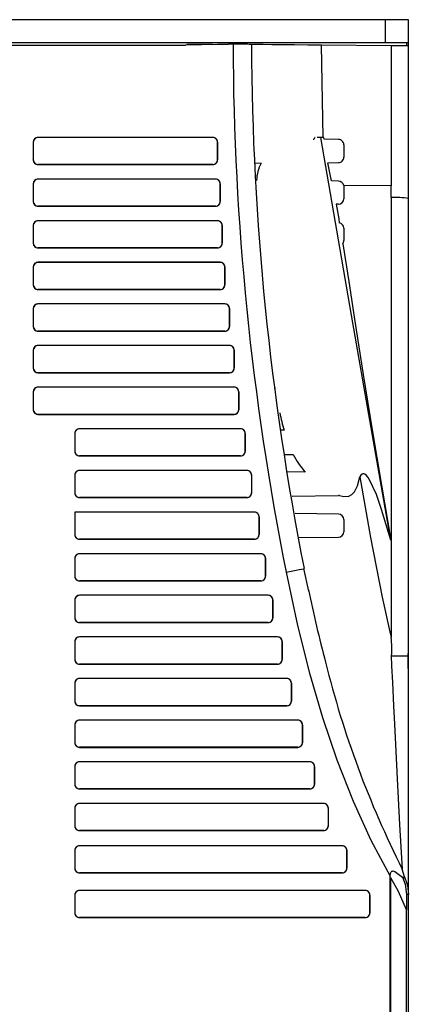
# Model space of a CAD drawing. Header units: millimetres. Extents: x 0 to 1397, y 0 to 1080.
# Tile 11 of 28: x 462 to 504, y 757 to 863. Entities that reach past the tile are written whole.
import ezdxf

# ---------------------------------------------------------------- set-up
doc = ezdxf.new("R2010")
doc.units = ezdxf.units.MM
doc.header["$LTSCALE"] = 5
doc.layers.add('DIMENSIONS', color=140, linetype='Continuous', lineweight=25)
doc.styles.add('SLDTEXTSTYLE0', font='TXT', dxfattribs={"width": 0.7})
doc.dimstyles.new('SLDDIMSTYLE1', dxfattribs={"dimtxt": 10.790039, "dimasz": 16.51, "dimexe": 0, "dimexo": 0.0625, "dimgap": 2.69751, "dimtad": 0, "dimtih": 1, "dimtoh": 1, "dimrnd": 1e-09, "dimzin": 4, "dimdsep": 46, "dimtxsty": 'SLDTEXTSTYLE0', "dimsah": 1, "dimcen": 0.09, "dimadec": 0, "dimazin": 1, "dimtfac": 1, "dimtofl": 0, "dimtmove": 0, "dimatfit": 3, "dimfxl": 0, "dimfrac": 2, "dimtolj": 1, "dimtzin": 12, "dimarcsym": 0})

# ---------------------------------------------------------------- blocks, each defined once
blk = doc.blocks.new('_D_9')
at = {"layer": 'DIMENSIONS'}
for p, q in [((509.95, 863.06), (556.38, 863.06)), ((540.5, 863.06), (540.5, 780.63)), ((524.47, 761.06), (520.85, 761.06)), ((520.85, 761.06), (520.85, 743.91)), ((556.53, 761.06), (560.16, 761.06)), ((560.16, 761.06), (560.16, 743.91)), ((520.85, 743.91), (524.47, 743.91)), ((560.16, 743.91), (556.53, 743.91)), ((540.5, 659.06), (540.5, 741.5)), ((502.05, 659.06), (556.38, 659.06))]:
    blk.add_line(p, q, dxfattribs=at)
for points in [[(540.5, 863.06), (537.96, 846.55), (543.04, 846.55)], [(540.5, 659.06), (543.04, 675.57), (537.96, 675.57)]]:
    blk.add_solid(points, dxfattribs=at)
at = {"layer": 'DIMENSIONS', "char_height": 10.583, "attachment_point": 1, "style": 'SLDTEXTSTYLE0'}
for s, insert in [('204.0', (519.98, 777.12)), ('8.03', (524.47, 757.56))]:
    blk.add_mtext(s, dxfattribs=dict(at, insert=insert))

msp = doc.modelspace()

# ---------------------------------------------------------------- linework, layer by layer
for p, q in [((501.1, 863.063), (396.1, 863.063)), ((501.1, 860.563), (501.1, 863.063)), ((503.6, 863.063), (501.1, 863.063)), ((503.6, 860.563), (503.6, 863.063)), ((501.1, 860.563), (396.1, 860.563)), ((450.4, 860.313), (479.501, 860.313)), ((482.37, 860.369), (479.496, 860.313)), ((484.6, 860.413), (479.501, 860.313)), ((482.37, 860.369), (479.61, 860.369)), ((482.375, 860.369), (484.103, 860.403)), ((484.1, 860.413), (484.1, 860.413)), ((484.1, 860.413), (484.1, 860.405)), ((484.6, 860.413), (484.104, 860.412)), ((494.363, 850.324), (494.181, 860.305)), ((501.705, 860.239), (494.181, 860.305)), ((503.6, 860.563), (501.1, 860.563)), ((501.705, 860.239), (501.704, 845.115)), ((503.373, 860.563), (503.373, 860.222)), ((503.574, 860.563), (503.574, 860.22)), ((503.6, 860.18), (503.6, 860.563)), ((503.6, 843.724), (503.6, 860.218)), ((462.981, 849.833), (462.981, 847.892)), ((462.983, 849.831), (462.981, 849.833)), ((462.983, 849.831), (462.983, 847.894)), ((482.421, 850.331), (463.479, 850.331)), ((463.479, 850.331), (463.481, 850.329)), ((482.418, 850.329), (463.481, 850.329)), ((482.418, 850.329), (482.421, 850.331)), ((482.916, 849.831), (482.919, 849.833)), ((482.916, 849.831), (482.916, 847.894)), ((482.919, 847.892), (482.919, 849.833)), ((493.477, 850.324), (493.458, 850.324)), ((494.095, 850.324), (493.722, 850.324)), ((494.442, 850.324), (494.095, 850.324)), ((494.46, 850.131), (494.442, 850.324)), ((496.005, 850.118), (494.46, 850.131)), ((496.6, 849.518), (496.6, 848.208)), ((462.981, 847.892), (462.983, 847.894)), ((463.479, 847.394), (463.481, 847.396)), ((463.479, 847.394), (482.421, 847.394)), ((482.418, 847.396), (463.481, 847.396)), ((482.418, 847.396), (482.421, 847.394)), ((482.919, 847.892), (482.916, 847.894)), ((487.659, 847.535), (486.908, 847.528)), ((494.88, 847.598), (496.005, 847.608)), ((462.981, 845.333), (462.981, 843.392)), ((462.983, 845.331), (462.981, 845.333)), ((462.983, 845.331), (462.983, 843.394)), ((482.721, 845.831), (463.479, 845.831)), ((463.479, 845.831), (463.481, 845.829)), ((482.718, 845.829), (463.481, 845.829)), ((482.718, 845.829), (482.721, 845.831)), ((483.216, 845.331), (483.219, 845.333)), ((483.216, 845.331), (483.216, 843.394)), ((483.219, 843.392), (483.219, 845.333)), ((496.005, 845.618), (495.277, 845.624)), ((496.59, 845.128), (496.6, 845.018)), ((501.704, 845.115), (496.59, 845.128)), ((496.6, 845.018), (496.6, 843.708)), ((501.704, 843.828), (501.704, 845.115)), ((462.981, 843.392), (462.983, 843.394)), ((483.219, 843.392), (483.216, 843.394)), ((496.005, 843.108), (495.763, 843.105)), ((503.6, 794.288), (503.6, 843.724)), ((463.479, 842.894), (463.481, 842.896)), ((463.479, 842.894), (482.721, 842.894)), ((482.718, 842.896), (463.481, 842.896)), ((482.718, 842.896), (482.721, 842.894)), ((487.177, 843.031), (487.15, 843.03)), ((482.921, 841.331), (463.479, 841.331)), ((463.479, 841.331), (463.481, 841.329)), ((482.918, 841.329), (463.481, 841.329)), ((482.918, 841.329), (482.921, 841.331)), ((462.981, 840.833), (462.981, 838.892)), ((462.983, 840.831), (462.981, 840.833)), ((462.983, 840.831), (462.983, 838.894)), ((483.416, 840.831), (483.419, 840.833)), ((483.416, 840.831), (483.416, 838.894)), ((483.419, 838.892), (483.419, 840.833)), ((496.6, 840.518), (496.6, 839.208)), ((462.981, 838.892), (462.983, 838.894)), ((483.419, 838.892), (483.416, 838.894)), ((463.479, 838.394), (463.481, 838.396)), ((463.479, 838.394), (482.921, 838.394)), ((482.918, 838.396), (463.481, 838.396)), ((482.918, 838.396), (482.921, 838.394)), ((483.221, 836.831), (463.479, 836.831)), ((463.479, 836.831), (463.481, 836.829)), ((483.218, 836.829), (463.481, 836.829)), ((483.218, 836.829), (483.221, 836.831)), ((462.981, 836.333), (462.981, 834.392)), ((462.983, 836.331), (462.981, 836.333)), ((462.983, 836.331), (462.983, 834.394)), ((483.716, 836.331), (483.719, 836.333)), ((483.716, 836.331), (483.716, 834.394)), ((483.719, 834.392), (483.719, 836.333)), ((462.981, 834.392), (462.983, 834.394)), ((463.479, 833.894), (463.481, 833.896)), ((463.479, 833.894), (483.221, 833.894)), ((483.218, 833.896), (463.481, 833.896)), ((483.218, 833.896), (483.221, 833.894)), ((483.719, 834.392), (483.716, 834.394)), ((462.981, 831.833), (462.981, 829.892)), ((462.983, 831.831), (462.981, 831.833)), ((462.983, 831.831), (462.983, 829.894)), ((483.721, 832.331), (463.479, 832.331)), ((463.479, 832.331), (463.481, 832.329)), ((483.718, 832.329), (463.481, 832.329)), ((483.718, 832.329), (483.721, 832.331)), ((484.216, 831.831), (484.219, 831.833)), ((484.216, 831.831), (484.216, 829.894)), ((484.219, 829.892), (484.219, 831.833)), ((462.981, 829.892), (462.983, 829.894)), ((463.479, 829.394), (463.481, 829.396)), ((463.479, 829.394), (483.721, 829.394)), ((483.718, 829.396), (463.481, 829.396)), ((483.718, 829.396), (483.721, 829.394)), ((484.219, 829.892), (484.216, 829.894)), ((462.981, 827.333), (462.981, 825.392)), ((462.983, 827.331), (462.981, 827.333)), ((462.983, 827.331), (462.983, 825.394)), ((484.221, 827.831), (463.479, 827.831)), ((463.479, 827.831), (463.481, 827.829)), ((484.218, 827.829), (463.481, 827.829)), ((484.218, 827.829), (484.221, 827.831)), ((484.716, 827.331), (484.719, 827.333)), ((484.716, 827.331), (484.716, 825.394)), ((484.719, 825.392), (484.719, 827.333)), ((462.981, 825.392), (462.983, 825.394)), ((484.719, 825.392), (484.716, 825.394)), ((463.479, 824.894), (463.481, 824.896)), ((463.479, 824.894), (484.221, 824.894)), ((484.218, 824.896), (463.481, 824.896)), ((484.218, 824.896), (484.221, 824.894)), ((484.721, 823.331), (463.479, 823.331)), ((463.479, 823.331), (463.481, 823.329)), ((484.718, 823.329), (463.481, 823.329)), ((484.718, 823.329), (484.721, 823.331)), ((489.182, 823.177), (489.064, 823.179)), ((462.981, 822.833), (462.981, 820.892)), ((462.983, 822.831), (462.981, 822.833)), ((462.983, 822.831), (462.983, 820.894)), ((485.216, 822.831), (485.219, 822.833)), ((485.216, 822.831), (485.216, 820.894)), ((485.219, 820.892), (485.219, 822.833)), ((462.981, 820.892), (462.983, 820.894)), ((485.219, 820.892), (485.216, 820.894)), ((463.479, 820.394), (463.481, 820.396)), ((463.479, 820.394), (484.721, 820.394)), ((484.718, 820.396), (463.481, 820.396)), ((484.718, 820.396), (484.721, 820.394)), ((485.421, 818.831), (467.979, 818.831)), ((467.979, 818.831), (467.981, 818.829)), ((485.418, 818.829), (467.981, 818.829)), ((485.418, 818.829), (485.421, 818.831)), ((490.122, 818.669), (489.713, 818.673)), ((467.481, 818.333), (467.481, 816.392)), ((467.483, 818.331), (467.481, 818.333)), ((467.483, 818.331), (467.483, 816.394)), ((485.916, 818.331), (485.919, 818.333)), ((485.916, 818.331), (485.916, 816.394)), ((485.919, 816.392), (485.919, 818.333)), ((467.481, 816.392), (467.483, 816.394)), ((467.979, 815.894), (467.981, 815.896)), ((467.979, 815.894), (485.421, 815.894)), ((485.418, 815.896), (467.981, 815.896)), ((485.418, 815.896), (485.421, 815.894)), ((485.919, 816.392), (485.916, 816.394)), ((490.089, 816.056), (491.09, 816.065)), ((467.481, 813.833), (467.481, 811.892)), ((467.483, 813.831), (467.481, 813.833)), ((467.483, 813.831), (467.483, 811.894)), ((486.121, 814.331), (467.979, 814.331)), ((467.979, 814.331), (467.981, 814.329)), ((486.118, 814.329), (467.981, 814.329)), ((486.118, 814.329), (486.121, 814.331)), ((486.616, 813.831), (486.619, 813.833)), ((486.616, 813.831), (486.616, 811.894)), ((486.619, 811.892), (486.619, 813.833)), ((492.418, 814.149), (490.393, 814.167)), ((498.319, 813.646), (498.32, 813.641)), ((467.481, 811.892), (467.483, 811.894)), ((467.979, 811.394), (467.981, 811.396)), ((467.979, 811.394), (486.121, 811.394)), ((486.118, 811.396), (467.981, 811.396)), ((486.118, 811.396), (486.121, 811.394)), ((486.619, 811.892), (486.616, 811.894)), ((491.005, 811.564), (496.005, 811.608)), ((486.921, 809.831), (467.481, 809.831)), ((467.481, 809.831), (467.481, 807.392)), ((467.483, 809.829), (467.481, 809.831)), ((486.918, 809.829), (467.483, 809.829)), ((467.483, 809.829), (467.483, 807.394)), ((486.918, 809.829), (486.921, 809.831)), ((487.416, 809.331), (487.419, 809.333)), ((487.416, 809.331), (487.416, 807.394)), ((487.419, 807.392), (487.419, 809.333)), ((496.005, 809.618), (491.314, 809.659)), ((496.6, 809.018), (496.6, 807.708)), ((467.481, 807.392), (467.483, 807.394)), ((467.979, 806.894), (467.981, 806.896)), ((467.979, 806.894), (486.921, 806.894)), ((486.918, 806.896), (467.981, 806.896)), ((486.918, 806.896), (486.921, 806.894)), ((487.419, 807.392), (487.416, 807.394)), ((491.737, 807.07), (496.005, 807.108)), ((501.704, 806.763), (501.705, 796.545)), ((467.481, 804.833), (467.481, 802.892)), ((467.483, 804.831), (467.481, 804.833)), ((467.483, 804.831), (467.483, 802.894)), ((487.621, 805.331), (467.979, 805.331)), ((467.979, 805.331), (467.981, 805.329)), ((487.618, 805.329), (467.981, 805.329)), ((487.618, 805.329), (487.621, 805.331)), ((488.116, 804.831), (488.119, 804.833)), ((488.116, 804.831), (488.116, 802.894)), ((488.119, 802.892), (488.119, 804.833)), ((492.245, 803.709), (492.301, 803.72)), ((492.799, 801.281), (492.28, 803.716)), ((467.481, 802.892), (467.483, 802.894)), ((488.119, 802.892), (488.116, 802.894)), ((467.979, 802.394), (467.981, 802.396)), ((467.979, 802.394), (487.621, 802.394)), ((487.618, 802.396), (467.981, 802.396)), ((487.618, 802.396), (487.621, 802.394)), ((488.421, 800.831), (467.979, 800.831)), ((467.979, 800.831), (467.981, 800.829)), ((488.418, 800.829), (467.981, 800.829)), ((488.418, 800.829), (488.421, 800.831)), ((500.757, 800.635), (501.644, 796.545)), ((467.481, 800.333), (467.481, 798.392)), ((467.483, 800.331), (467.481, 800.333)), ((467.483, 800.331), (467.483, 798.394)), ((488.916, 800.331), (488.919, 800.333)), ((488.916, 800.331), (488.916, 798.394)), ((488.919, 798.392), (488.919, 800.333)), ((467.481, 798.392), (467.483, 798.394)), ((488.919, 798.392), (488.916, 798.394)), ((467.979, 797.894), (467.981, 797.896)), ((467.979, 797.894), (488.421, 797.894)), ((488.418, 797.896), (467.981, 797.896)), ((488.418, 797.896), (488.421, 797.894)), ((489.421, 796.331), (467.979, 796.331)), ((467.979, 796.331), (467.981, 796.329)), ((489.418, 796.329), (467.981, 796.329)), ((489.418, 796.329), (489.421, 796.331)), ((501.644, 796.545), (501.705, 796.254)), ((501.644, 796.545), (501.704, 796.544)), ((501.704, 796.544), (501.705, 796.254)), ((467.481, 795.833), (467.481, 793.892)), ((467.483, 795.831), (467.481, 795.833)), ((467.483, 795.831), (467.483, 793.894)), ((489.916, 795.831), (489.919, 795.833)), ((489.916, 795.831), (489.916, 793.894)), ((489.919, 793.892), (489.919, 795.833)), ((501.754, 794.289), (501.717, 794.289)), ((503.58, 791.244), (503.568, 794.522)), ((503.6, 769.647), (503.6, 794.288)), ((467.481, 793.892), (467.483, 793.894)), ((467.979, 793.394), (467.981, 793.396)), ((467.979, 793.394), (489.421, 793.394)), ((489.418, 793.396), (467.981, 793.396)), ((489.418, 793.396), (489.421, 793.394)), ((489.919, 793.892), (489.916, 793.894)), ((467.481, 791.333), (467.481, 789.392)), ((467.483, 791.331), (467.481, 791.333)), ((467.483, 791.331), (467.483, 789.394)), ((490.421, 791.831), (467.979, 791.831)), ((467.979, 791.831), (467.981, 791.829)), ((490.418, 791.829), (467.981, 791.829)), ((490.418, 791.829), (490.421, 791.831)), ((490.916, 791.331), (490.919, 791.333)), ((490.916, 791.331), (490.916, 789.394)), ((490.919, 789.392), (490.919, 791.333)), ((467.481, 789.392), (467.483, 789.394)), ((467.979, 788.894), (467.981, 788.896)), ((467.979, 788.894), (490.421, 788.894)), ((490.418, 788.896), (467.981, 788.896)), ((490.418, 788.896), (490.421, 788.894)), ((490.919, 789.392), (490.916, 789.394)), ((467.481, 786.833), (467.481, 784.892)), ((467.483, 786.831), (467.481, 786.833)), ((467.483, 786.831), (467.483, 784.894)), ((491.621, 787.331), (467.979, 787.331)), ((467.979, 787.331), (467.981, 787.329)), ((491.618, 787.329), (467.981, 787.329)), ((491.618, 787.329), (491.621, 787.331)), ((492.116, 786.831), (492.119, 786.833)), ((492.116, 786.831), (492.116, 784.894)), ((492.119, 784.892), (492.119, 786.833)), ((467.481, 784.892), (467.483, 784.894)), ((492.119, 784.892), (492.116, 784.894)), ((467.979, 784.394), (467.981, 784.396)), ((467.979, 784.394), (491.621, 784.394)), ((491.618, 784.396), (467.981, 784.396)), ((491.618, 784.396), (491.621, 784.394)), ((492.921, 782.831), (467.979, 782.831)), ((467.979, 782.831), (467.981, 782.829)), ((492.918, 782.829), (467.981, 782.829)), ((492.918, 782.829), (492.921, 782.831)), ((467.481, 782.333), (467.481, 780.392)), ((467.483, 782.331), (467.481, 782.333)), ((467.483, 782.331), (467.483, 780.394)), ((493.416, 782.331), (493.419, 782.333)), ((493.416, 782.331), (493.416, 780.394)), ((493.419, 780.392), (493.419, 782.333)), ((467.481, 780.392), (467.483, 780.394)), ((493.419, 780.392), (493.416, 780.394)), ((467.979, 779.894), (467.981, 779.896)), ((467.979, 779.894), (492.921, 779.894)), ((492.918, 779.896), (467.981, 779.896)), ((492.918, 779.896), (492.921, 779.894)), ((494.421, 778.331), (467.979, 778.331)), ((467.979, 778.331), (467.981, 778.329)), ((494.418, 778.329), (467.981, 778.329)), ((494.418, 778.329), (494.421, 778.331)), ((467.481, 777.833), (467.481, 775.892)), ((467.483, 777.831), (467.481, 777.833)), ((467.483, 777.831), (467.483, 775.894)), ((494.916, 777.831), (494.919, 777.833)), ((494.916, 777.831), (494.916, 775.894)), ((494.919, 775.892), (494.919, 777.833)), ((467.481, 775.892), (467.483, 775.894)), ((467.979, 775.394), (467.981, 775.396)), ((467.979, 775.394), (494.421, 775.394)), ((494.418, 775.396), (467.981, 775.396)), ((494.418, 775.396), (494.421, 775.394)), ((494.919, 775.892), (494.916, 775.894)), ((467.481, 773.263), (467.481, 771.322)), ((467.483, 773.261), (467.481, 773.263)), ((467.483, 773.261), (467.483, 771.324)), ((496.421, 773.761), (467.979, 773.761)), ((467.979, 773.761), (467.981, 773.759)), ((496.418, 773.759), (467.981, 773.759)), ((496.418, 773.759), (496.421, 773.761)), ((496.916, 773.261), (496.919, 773.263)), ((496.916, 773.261), (496.916, 771.324)), ((496.919, 771.322), (496.919, 773.263)), ((467.481, 771.322), (467.483, 771.324)), ((467.979, 770.824), (467.981, 770.826)), ((467.979, 770.824), (496.421, 770.824)), ((496.418, 770.826), (467.981, 770.826)), ((496.418, 770.826), (496.421, 770.824)), ((496.919, 771.322), (496.916, 771.324)), ((503.157, 770.388), (502.922, 771.234)), ((501.6, 742.871), (501.6, 770.459)), ((501.701, 742.873), (501.701, 770.28)), ((503.157, 770.388), (503.429, 769.658)), ((503.6, 768.5), (503.6, 769.647)), ((498.921, 768.921), (467.979, 768.921)), ((467.979, 768.921), (467.981, 768.919)), ((498.918, 768.919), (467.981, 768.919)), ((498.918, 768.919), (498.921, 768.921)), ((467.481, 768.423), (467.481, 766.482)), ((467.483, 768.421), (467.481, 768.423)), ((467.483, 768.421), (467.483, 766.484)), ((499.416, 768.421), (499.419, 768.423)), ((499.416, 768.421), (499.416, 766.484)), ((499.419, 766.482), (499.419, 768.423)), ((503.373, 768.5), (503.373, 766.815)), ((503.6, 768.5), (503.373, 768.5)), ((503.6, 742.906), (503.6, 768.5)), ((467.481, 766.482), (467.483, 766.484)), ((499.419, 766.482), (499.416, 766.484)), ((503.373, 718.632), (503.373, 766.815)), ((467.979, 765.984), (467.981, 765.986)), ((467.979, 765.984), (498.921, 765.984)), ((498.918, 765.986), (467.981, 765.986)), ((498.918, 765.986), (498.921, 765.984))]:
    msp.add_line(p, q)
at = {"flags": 128}
for points in [[(484.6, 860.413), (484.6, 860.497), (484.6, 860.563)], [(486.099, 860.563), (486.099, 860.471), (486.1, 860.399)], [(494.181, 860.305), (492.683, 860.318), (491.252, 860.331), (489.94, 860.343), (488.798, 860.355), (487.864, 860.365), (487.171, 860.373), (486.742, 860.379), (486.599, 860.383)], [(493.293, 850.141), (493.319, 850.141), (493.344, 850.141)], [(501.697, 806.804), (499.569, 818.928), (497.44, 831.108), (494.095, 850.324)], [(495.277, 845.624), (495.131, 846.343), (494.88, 847.598)], [(495.763, 843.105), (496.037, 841.534), (496.108, 841.108)], [(501.704, 843.828), (501.704, 831.415), (501.704, 819.053), (501.704, 806.763)], [(496.478, 838.845), (497.123, 834.764), (497.76, 830.684), (498.705, 824.694), (499.672, 818.716), (500.669, 812.751), (501.697, 806.804)], [(491.09, 816.065), (491.097, 816.065), (491.104, 816.065)], [(496.131, 811.622), (496.599, 811.522), (497.129, 811.564), (497.479, 811.738), (497.754, 812.016), (498.081, 812.652), (498.32, 813.641)], [(501.697, 806.804), (500.683, 810.097), (500.118, 811.742), (499.389, 813.317), (499.219, 813.582), (499.002, 813.831), (498.885, 813.916), (498.747, 813.963), (498.652, 813.958), (498.565, 813.924), (498.447, 813.827), (498.319, 813.646)], [(498.32, 813.641), (499.478, 807.065), (500.757, 800.635)], [(496.123, 811.62), (496.086, 811.614), (496.005, 811.608)], [(496.131, 811.622), (496.127, 811.621), (496.123, 811.62)], [(490.34, 803.336), (491.075, 803.48), (491.433, 803.55), (491.75, 803.612), (492.005, 803.662), (492.182, 803.697), (492.245, 803.709)], [(490.34, 803.336), (491.582, 797.569), (492.882, 792.409), (494.293, 787.603), (495.84, 783.042), (497.598, 778.584), (499.535, 774.342), (501.6, 770.459)], [(501.717, 794.289), (501.766, 793.2), (501.849, 791.394), (501.967, 788.879), (502.065, 786.883), (502.21, 783.989), (502.367, 781.005), (502.639, 776.055), (502.922, 771.234)], [(501.754, 794.289), (502.469, 794.289), (503.063, 794.289), (503.459, 794.289), (503.6, 794.288)], [(501.6, 770.459), (501.63, 770.756), (501.668, 770.863), (501.721, 770.941), (501.81, 771.006), (501.86, 771.022), (501.913, 771.028), (502.12, 770.978), (502.959, 770.357)], [(503.373, 766.815), (502.514, 768.799), (501.701, 770.28)], [(503.157, 770.388), (503.168, 770.331), (503.167, 770.29), (503.161, 770.27), (503.15, 770.256), (503.135, 770.249), (503.117, 770.248), (503.086, 770.259), (503.049, 770.281), (502.959, 770.357)], [(502.959, 770.357), (503.247, 769.597), (503.373, 768.5)], [(503.429, 769.658), (503.498, 769.472), (503.6, 768.5)]]:
    msp.add_lwpolyline(points, dxfattribs=at)
for centre, radius, start, end in [((482.604, 568.651), 291.769, 89.21532, 89.60792), ((782.654, 861.556), 298.056, 180.21979, 191.26409), ((782.576, 861.543), 295.978, 180.22272, 191.26579), ((499.838, 588.622), 271.624, 89.2064, 89.60623), ((463.477, 849.836), 0.496, 89.73458, 180.26542), ((482.423, 849.836), 0.496, 359.73458, 90.26542), ((492.522, 850.779), 1.04, 322.18928, 334.05899), ((496.007, 849.525), 0.593, 359.32948, 90.17052), ((463.477, 847.89), 0.496, 179.73458, 270.26542), ((482.423, 847.89), 0.496, 269.73458, 0.26542), ((490.93, 845.661), 3.77, 150.19759, 179.48708), ((496.007, 848.201), 0.593, 269.82948, 0.67052), ((463.477, 845.336), 0.496, 89.73458, 180.26542), ((482.723, 845.336), 0.496, 359.73458, 90.26542), ((496.004, 845.022), 0.595, 10.24421, 89.86129), ((463.477, 843.39), 0.496, 179.73458, 270.26542), ((482.723, 843.39), 0.496, 269.73458, 0.26542), ((496, 843.708), 0.6, 270.5, 0), ((502.155, 834.752), 9.088, 80.84898, 92.84052), ((463.477, 840.836), 0.496, 89.73458, 180.26542), ((482.923, 840.836), 0.496, 359.73458, 90.26542), ((496, 840.518), 0.6, 0, 79.58743), ((463.477, 838.89), 0.496, 179.73458, 270.26542), ((482.923, 838.89), 0.496, 269.73458, 0.26542), ((496, 839.208), 0.6, 322.89682, 360), ((463.477, 836.336), 0.496, 89.73458, 180.26542), ((483.223, 836.336), 0.496, 359.73458, 90.26542), ((463.477, 834.39), 0.496, 179.73458, 270.26542), ((483.223, 834.39), 0.496, 269.73458, 0.26542), ((463.477, 831.836), 0.496, 89.73458, 180.26542), ((483.723, 831.836), 0.496, 359.73458, 90.26542), ((463.477, 829.89), 0.496, 179.73458, 270.26542), ((483.723, 829.89), 0.496, 269.73458, 0.26542), ((463.477, 827.336), 0.496, 89.73458, 180.26542), ((484.223, 827.336), 0.496, 359.73458, 90.26542), ((463.477, 825.39), 0.496, 179.73458, 270.26542), ((484.223, 825.39), 0.496, 269.73458, 0.26542), ((463.477, 822.836), 0.496, 89.73458, 180.26542), ((484.723, 822.836), 0.496, 359.73458, 90.26542), ((463.477, 820.89), 0.496, 179.73458, 270.26542), ((484.723, 820.89), 0.496, 269.73458, 0.26542), ((519.922, 826.799), 30.891, 191.66847, 195.26007), ((467.977, 818.336), 0.496, 89.73458, 180.26542), ((485.423, 818.336), 0.496, 359.73458, 90.26542), ((467.977, 816.39), 0.496, 179.73458, 270.26542), ((485.423, 816.39), 0.496, 269.73458, 0.26542), ((499.377, 820.326), 9.306, 207.25033, 221.587), ((467.977, 813.836), 0.496, 89.73458, 180.26542), ((486.123, 813.836), 0.496, 359.73458, 90.26542), ((467.977, 811.89), 0.496, 179.73458, 270.26542), ((486.123, 811.89), 0.496, 269.73458, 0.26542), ((486.921, 809.334), 0.497, 359.89628, 90.10372), ((496, 809.018), 0.6, 0, 89.5), ((467.977, 807.39), 0.496, 179.73458, 270.26542), ((486.921, 807.391), 0.497, 269.89628, 0.10371), ((496, 807.708), 0.6, 270.5, 0), ((467.977, 804.836), 0.496, 89.73458, 180.26542), ((487.623, 804.836), 0.496, 359.73458, 90.26542), ((467.977, 802.89), 0.496, 179.73458, 270.26542), ((487.623, 802.89), 0.496, 269.73458, 0.26542), ((467.977, 800.336), 0.496, 89.73458, 180.26542), ((488.423, 800.336), 0.496, 359.73458, 90.26542), ((640.241, 832.017), 150.611, 191.72603, 194.77837), ((467.977, 798.39), 0.496, 179.73458, 270.26542), ((488.423, 798.39), 0.496, 269.73458, 0.26542), ((467.977, 795.836), 0.496, 89.73458, 180.26542), ((489.423, 795.836), 0.496, 359.73458, 90.26542), ((495.441, 795.114), 6.366, 352.55155, 10.32179), ((467.977, 793.89), 0.496, 179.73458, 270.26542), ((489.423, 793.89), 0.496, 269.73458, 0.26542), ((597.868, 819.239), 106.391, 193.94554, 206.82161), ((467.977, 791.336), 0.496, 89.73458, 180.26542), ((490.423, 791.336), 0.496, 359.73458, 90.26542), ((467.977, 789.39), 0.496, 179.73458, 270.26542), ((490.423, 789.39), 0.496, 269.73458, 0.26542), ((467.977, 786.836), 0.496, 89.73458, 180.26542), ((491.623, 786.836), 0.496, 359.73458, 90.26542), ((467.977, 784.89), 0.496, 179.73458, 270.26542), ((491.623, 784.89), 0.496, 269.73458, 0.26542), ((467.977, 782.336), 0.496, 89.73458, 180.26542), ((492.923, 782.336), 0.496, 359.73458, 90.26542), ((467.977, 780.39), 0.496, 179.73458, 270.26542), ((492.923, 780.39), 0.496, 269.73458, 0.26542), ((467.977, 777.836), 0.496, 89.73458, 180.26542), ((494.423, 777.836), 0.496, 359.73458, 90.26542), ((467.977, 775.89), 0.496, 179.73458, 270.26542), ((494.423, 775.89), 0.496, 269.73458, 0.26542), ((467.977, 773.266), 0.496, 89.73458, 180.26542), ((496.423, 773.266), 0.496, 359.73458, 90.26542), ((467.977, 771.32), 0.496, 179.73458, 270.26542), ((496.423, 771.32), 0.496, 269.73458, 0.26542), ((467.977, 768.426), 0.496, 89.73458, 180.26542), ((498.923, 768.426), 0.496, 359.73458, 90.26542), ((467.977, 766.48), 0.496, 179.73458, 270.26542), ((498.923, 766.48), 0.496, 269.73458, 0.26542)]:
    msp.add_arc(centre, radius, start, end)
for centre, major_axis, start_param, end_param in [((463.485, 849.827), (0.356, -0.356), 2.360222, 3.9231927), ((482.414, 849.827), (-0.356, -0.356), 2.3599926, 3.9233041), ((463.485, 847.898), (0.356, 0.356), 2.3599926, 3.9229627), ((482.414, 847.898), (-0.356, 0.356), 2.3598811, 3.9231927), ((463.485, 845.327), (0.356, -0.356), 2.3602257, 3.9231927), ((482.714, 845.327), (-0.356, -0.356), 2.3599926, 3.9233058), ((463.485, 843.398), (0.356, 0.356), 2.3599926, 3.922959), ((482.714, 843.398), (-0.356, 0.356), 2.3598794, 3.9231927), ((463.485, 840.827), (0.356, -0.356), 2.3602282, 3.9231927), ((482.914, 840.827), (-0.356, -0.356), 2.3599926, 3.923307), ((463.485, 838.898), (0.356, 0.356), 2.3599926, 3.9229571), ((482.914, 838.898), (-0.356, 0.356), 2.3598783, 3.9231927), ((463.485, 836.327), (0.356, -0.356), 2.3602319, 3.9231927), ((483.214, 836.327), (-0.356, -0.356), 2.3599926, 3.9233087), ((463.485, 834.398), (0.356, 0.356), 2.3599926, 3.9229528), ((483.214, 834.398), (-0.356, 0.356), 2.3598766, 3.9231927), ((463.485, 831.827), (0.356, -0.356), 2.3601176, 3.9231927), ((483.714, 831.827), (-0.356, -0.356), 2.3599926, 3.9233115), ((463.485, 829.898), (0.356, 0.356), 2.3599926, 3.9230673), ((483.714, 829.898), (-0.356, 0.356), 2.3598737, 3.9231927), ((463.485, 827.327), (0.356, -0.356), 2.3601208, 3.9231927), ((484.214, 827.327), (-0.356, -0.356), 2.3599926, 3.9233144), ((463.485, 825.398), (0.356, 0.356), 2.3599926, 3.9230641), ((484.214, 825.398), (-0.356, 0.356), 2.3598708, 3.9231927), ((463.485, 822.827), (0.356, -0.356), 2.3601239, 3.9231927), ((484.714, 822.827), (-0.356, -0.356), 2.3599926, 3.9233172), ((463.485, 820.898), (0.356, 0.356), 2.3599926, 3.9230609), ((484.714, 820.898), (-0.356, 0.356), 2.359868, 3.9231927), ((467.985, 818.327), (0.356, -0.356), 2.3602012, 3.9231927), ((485.414, 818.327), (-0.356, -0.356), 2.3599926, 3.9234076), ((467.985, 816.398), (0.356, 0.356), 2.3599926, 3.9229836), ((485.414, 816.398), (-0.356, 0.356), 2.3597774, 3.9231927), ((467.985, 813.827), (0.356, -0.356), 2.3602098, 3.9231927), ((486.114, 813.827), (-0.356, -0.356), 2.3599926, 3.9234163), ((467.985, 811.898), (0.356, 0.356), 2.3599926, 3.922975), ((486.114, 811.898), (-0.356, 0.356), 2.3597689, 3.9231927), ((486.914, 809.327), (-0.356, -0.356), 2.3599926, 3.923306), ((467.985, 807.398), (0.356, 0.356), 2.3599926, 3.9229651), ((486.914, 807.398), (-0.356, 0.356), 2.3598823, 3.9231927), ((467.985, 804.827), (0.356, -0.356), 2.3602282, 3.9231927), ((487.614, 804.827), (-0.356, -0.356), 2.3599926, 3.923307), ((467.985, 802.898), (0.356, 0.356), 2.3599926, 3.9229565), ((487.614, 802.898), (-0.356, 0.356), 2.3598783, 3.9231927), ((467.985, 800.327), (0.356, -0.356), 2.3601176, 3.9231927), ((488.414, 800.327), (-0.356, -0.356), 2.3599926, 3.9233115), ((467.985, 798.398), (0.356, 0.356), 2.3599926, 3.9230673), ((488.414, 798.398), (-0.356, 0.356), 2.3598737, 3.9231927), ((467.985, 795.827), (0.356, -0.356), 2.3601238, 3.9231927), ((489.414, 795.827), (-0.356, -0.356), 2.3599926, 3.9233171), ((467.985, 793.898), (0.356, 0.356), 2.3599926, 3.923061), ((489.414, 793.898), (-0.356, 0.356), 2.3598681, 3.9231927), ((467.985, 791.327), (0.356, -0.356), 2.3601301, 3.9231927), ((490.414, 791.327), (-0.356, -0.356), 2.3599926, 3.9233227), ((467.985, 789.398), (0.356, 0.356), 2.3599926, 3.9230548), ((490.414, 789.398), (-0.356, 0.356), 2.3598624, 3.9231927), ((467.985, 786.827), (0.356, -0.356), 2.3601376, 3.9231927), ((491.614, 786.827), (-0.356, -0.356), 2.3599926, 3.9233294), ((467.985, 784.898), (0.356, 0.356), 2.3599926, 3.9230472), ((491.614, 784.898), (-0.356, 0.356), 2.3598557, 3.9231927), ((467.985, 782.327), (0.356, -0.356), 2.3601457, 3.9231927), ((492.914, 782.327), (-0.356, -0.356), 2.3599926, 3.9233367), ((467.985, 780.398), (0.356, 0.356), 2.3599926, 3.923039), ((492.914, 780.398), (-0.356, 0.356), 2.3598485, 3.9231927), ((467.985, 777.827), (0.356, -0.356), 2.3601551, 3.9231927), ((494.414, 777.827), (-0.356, -0.356), 2.3599926, 3.9233449), ((467.985, 775.898), (0.356, 0.356), 2.3599926, 3.9230296), ((494.414, 775.898), (-0.356, 0.356), 2.3598402, 3.9231927), ((467.985, 773.257), (0.356, -0.356), 2.3601676, 3.9231927), ((496.414, 773.257), (-0.356, -0.356), 2.3599926, 3.9233559), ((467.985, 771.328), (0.356, 0.356), 2.3599926, 3.923017), ((496.414, 771.328), (-0.356, 0.356), 2.3598292, 3.9231927), ((467.985, 768.417), (0.356, -0.356), 2.3601832, 3.9231927), ((498.914, 768.417), (-0.356, -0.356), 2.3599926, 3.9233694), ((467.985, 766.488), (0.356, 0.356), 2.3599926, 3.9230021), ((498.914, 766.488), (-0.356, 0.356), 2.3598156, 3.9231927)]:
    msp.add_ellipse(centre, major_axis=major_axis, ratio=0.9924325, start_param=start_param, end_param=end_param)

# ---------------------------------------------------------------- dimensions: what is measured, and where the dimension line sits
at = {"layer": 'DIMENSIONS'}
dim = msp.add_linear_dim(base=(540.503, 863.063), p1=(495.7, 659.062), p2=(503.6, 863.063), angle=90, dimstyle='SLDDIMSTYLE1', dxfattribs=at)
dim.commit()
dim.dimension.update_dxf_attribs({"geometry": '_D_9', "text_midpoint": (540.503, 761.062), "dimtype": 160})

doc.saveas('drawing.dxf')
